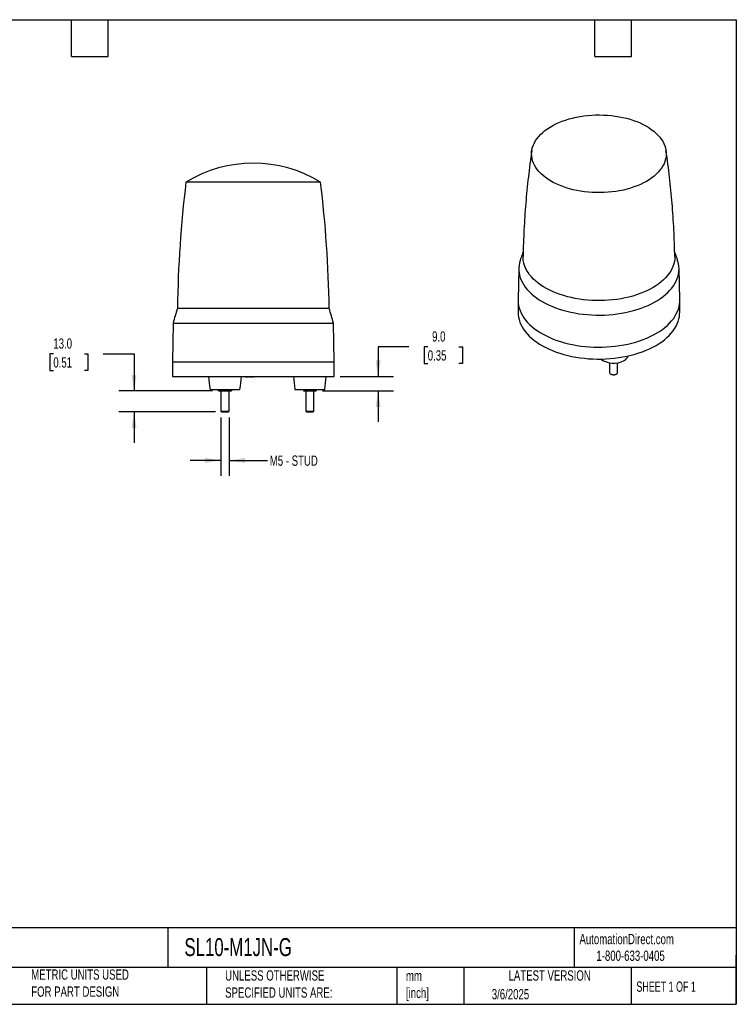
# Model space of a CAD drawing. Header units: millimetres. Extents: x 19 to 819, y 19 to 629.
# Tile 15 of 15: x 376 to 819, y 19 to 629. Entities that reach past the tile are written whole.
import ezdxf

# ---------------------------------------------------------------- set-up
doc = ezdxf.new("R2010")
doc.units = ezdxf.units.MM
doc.header["$LTSCALE"] = 3
doc.linetypes.add('SLD-Solid', pattern=[0])
doc.layers.add('DIMENSIONS', color=140, linetype='SLD-Solid', lineweight=25)
doc.layers.add('TEXT', color=140, linetype='SLD-Solid', lineweight=25)
doc.styles.add('SLDTEXTSTYLE0', font='TXT', dxfattribs={"width": 0.7})
doc.styles.add('SLDTEXTSTYLE1', font='TXT', dxfattribs={"width": 0.65})
doc.dimstyles.new('SLDDIMSTYLE1', dxfattribs={"dimtxt": 6.474023, "dimasz": 9.906, "dimexe": 0, "dimexo": 0.0625, "dimgap": 1.618506, "dimtad": 0, "dimtih": 1, "dimtoh": 1, "dimrnd": 1e-09, "dimzin": 12, "dimdsep": 46, "dimtxsty": 'SLDTEXTSTYLE0', "dimsah": 1, "dimcen": 0.09, "dimadec": 0, "dimazin": 3, "dimtfac": 1, "dimtmove": 0, "dimatfit": 0, "dimfxl": 0, "dimfrac": 2, "dimtolj": 1, "dimtzin": 12, "dimarcsym": 0})
doc.dimstyles.new('SLDDIMSTYLE2', dxfattribs={"dimtxt": 6.474023, "dimasz": 9.906, "dimexe": 0, "dimexo": 0.0625, "dimgap": 1.618506, "dimtad": 0, "dimtih": 1, "dimtoh": 1, "dimrnd": 1e-09, "dimzin": 4, "dimdsep": 46, "dimtxsty": 'SLDTEXTSTYLE0', "dimsah": 1, "dimcen": 0.09, "dimadec": 0, "dimazin": 1, "dimtfac": 1, "dimtmove": 0, "dimatfit": 0, "dimfxl": 0, "dimfrac": 2, "dimtolj": 1, "dimtzin": 12, "dimarcsym": 0})

# ---------------------------------------------------------------- blocks, each defined once
blk = doc.blocks.new('_D_2')
at = {"layer": 'DIMENSIONS'}
for p, q in [((500.23, 382.42), (500.23, 346.26)), ((505.23, 382.42), (505.23, 346.26)), ((500.23, 355.79), (481.18, 355.79)), ((505.23, 355.79), (529, 355.79))]:
    blk.add_line(p, q, dxfattribs=at)
for points in [[(500.23, 355.79), (490.33, 357.31), (490.33, 354.26)], [(505.23, 355.79), (515.14, 354.26), (515.14, 357.31)]]:
    blk.add_solid(points, dxfattribs=at)
at = {"layer": 'DIMENSIONS', "insert": (530.44, 358.83), "char_height": 6.35, "attachment_point": 1, "style": 'SLDTEXTSTYLE0'}
blk.add_mtext('M5 - STUD', dxfattribs=at)
blk = doc.blocks.new('_D_3')
at = {"layer": 'DIMENSIONS'}
for p, q in [((396.51, 421.71), (394.34, 421.71)), ((394.34, 421.71), (394.34, 411.42)), ((415.75, 421.71), (417.93, 421.71)), ((417.93, 421.71), (417.93, 411.42)), ((427.42, 421.71), (446.47, 421.71)), ((446.47, 421.71), (446.47, 398.79)), ((394.34, 411.42), (396.51, 411.42)), ((417.93, 411.42), (415.75, 411.42)), ((494.92, 398.79), (436.95, 398.79)), ((496.87, 385.79), (436.95, 385.79)), ((446.47, 385.79), (446.47, 366.74))]:
    blk.add_line(p, q, dxfattribs=at)
for points in [[(446.47, 398.79), (447.99, 408.69), (444.95, 408.69)], [(446.47, 385.79), (444.95, 375.88), (447.99, 375.88)]]:
    blk.add_solid(points, dxfattribs=at)
at = {"layer": 'DIMENSIONS', "char_height": 6.35, "attachment_point": 1, "style": 'SLDTEXTSTYLE0'}
for s, insert in [('13.0', (396.51, 431.34)), ('0.51', (396.51, 419.6))]:
    blk.add_mtext(s, dxfattribs=dict(at, insert=insert))
blk = doc.blocks.new('_D_4')
at = {"layer": 'DIMENSIONS'}
for p, q in [((616.54, 426.08), (597.49, 426.08)), ((597.49, 426.08), (597.49, 407.79)), ((628.2, 426.08), (626.03, 426.08)), ((626.03, 426.08), (626.03, 415.79)), ((647.44, 426.08), (649.62, 426.08)), ((649.62, 426.08), (649.62, 415.79)), ((626.03, 415.79), (628.2, 415.79)), ((649.62, 415.79), (647.44, 415.79)), ((574.04, 407.79), (607.01, 407.79)), ((563.04, 398.79), (607.01, 398.79)), ((597.49, 398.79), (597.49, 379.74))]:
    blk.add_line(p, q, dxfattribs=at)
for points in [[(597.49, 407.79), (599.01, 417.69), (595.96, 417.69)], [(597.49, 398.79), (595.96, 388.88), (599.01, 388.88)]]:
    blk.add_solid(points, dxfattribs=at)
at = {"layer": 'DIMENSIONS', "char_height": 6.35, "attachment_point": 1, "style": 'SLDTEXTSTYLE0'}
for s, insert in [('9.0', (630.9, 435.71)), ('0.35', (628.2, 423.98))]:
    blk.add_mtext(s, dxfattribs=dict(at, insert=insert))

msp = doc.modelspace()

# ---------------------------------------------------------------- linework, layer by layer
for p, q in [((561.915818, 528.069293), (478.551908, 528.069293)), ((684.551924, 474.707006), (684.133034, 455.113011)), ((784.12542, 455.113011), (783.70653, 474.707006)), ((684.129227, 454.756808), (684.129227, 447.40794)), ((784.129227, 447.40794), (784.129227, 454.756808)), ((567.18949, 449.927851), (473.278235, 449.927851)), ((470.652784, 440.785952), (470.233863, 416.785952)), ((470.652784, 440.785952), (569.814941, 440.785952)), ((570.233863, 416.785952), (569.814941, 440.785952)), ((470.233863, 416.785952), (470.233863, 407.785952)), ((470.233863, 416.785952), (484.519278, 416.785952)), ((484.519278, 416.785952), (570.233863, 416.785952)), ((570.233863, 407.785952), (570.233863, 416.785952)), ((740.687894, 416.247818), (740.687894, 410.290804)), ((745.687894, 410.290804), (745.687894, 416.247818)), ((741.419839, 409.27046), (741.734553, 409.088721)), ((744.641234, 409.088721), (744.955948, 409.27046)), ((470.233863, 407.785952), (520.233863, 407.785952)), ((515.330473, 407.785952), (515.337457, 407.585952)), ((515.493185, 407.785952), (515.49812, 407.585952)), ((515.869456, 407.785952), (515.869452, 407.585952)), ((516.235558, 407.785952), (516.230854, 407.585952)), ((516.349854, 407.585952), (516.363803, 407.585952)), ((516.367761, 407.785952), (516.363803, 407.585952)), ((516.363803, 407.585952), (517.305786, 407.585952)), ((517.31277, 407.785952), (517.305786, 407.585952)), ((518.040285, 407.785952), (518.047269, 407.585952)), ((518.047269, 407.585952), (519.116772, 407.585952)), ((519.118251, 407.785952), (519.116772, 407.585952)), ((519.116772, 407.585952), (520.015598, 407.585952)), ((520.022582, 407.785952), (520.015598, 407.585952)), ((520.233863, 407.785952), (570.233863, 407.785952)), ((520.740847, 407.585952), (520.733863, 407.785952)), ((520.740847, 407.585952), (520.926879, 407.585952)), ((520.933863, 407.785952), (520.926879, 407.585952)), ((493.533863, 399.785952), (502.733863, 399.785952)), ((498.733863, 399.143218), (498.733863, 399.785952)), ((500.233863, 398.785952), (500.233863, 386.230952)), ((502.733863, 399.785952), (511.933863, 399.785952)), ((502.733863, 399.143218), (502.733863, 399.785952)), ((505.233863, 386.230952), (505.233863, 398.785952)), ((506.733863, 399.785952), (506.733863, 399.143218)), ((546.033863, 399.785952), (564.433863, 399.785952)), ((551.233863, 399.785952), (551.233863, 399.143218)), ((552.733863, 398.785952), (552.733863, 386.230952)), ((555.233863, 399.143218), (555.233863, 399.785952)), ((557.733863, 386.230952), (557.733863, 398.785952)), ((559.233863, 399.143218), (559.233863, 399.785952)), ((500.233863, 386.230952), (500.678863, 385.785952)), ((500.233863, 386.230952), (501.483863, 386.230952)), ((500.678863, 385.785952), (501.706363, 385.785952)), ((501.483863, 386.230952), (505.233863, 386.230952)), ((501.706363, 385.785952), (504.788863, 385.785952)), ((504.788863, 385.785952), (505.233863, 386.230952)), ((552.733863, 386.230952), (553.178863, 385.785952)), ((552.733863, 386.230952), (557.733863, 386.230952)), ((553.178863, 385.785952), (557.288863, 385.785952)), ((557.288863, 385.785952), (557.733863, 386.230952))]:
    msp.add_line(p, q)
at = {"flags": 128}
for points in [[(734.554932, 569.685423), (737.000285, 569.629528), (739.435741, 569.490882), (741.852905, 569.269962), (744.243443, 568.967531), (746.599116, 568.58463), (748.911802, 568.12258), (751.17353, 567.582974), (753.376502, 566.967671), (755.513125, 566.278792), (757.576033, 565.518713), (759.558116, 564.690054), (761.45254, 563.79567), (763.252774, 562.838646), (764.952614, 561.822279), (766.546199, 560.750075), (768.028036, 559.625729), (769.393017, 558.453116), (770.636436, 557.23628), (771.754008, 555.979414), (772.741879, 554.686852), (773.596644, 553.363048), (774.315357, 552.012568), (774.895539, 550.640065), (775.335192, 549.250272), (775.6328, 547.847979), (775.787336, 546.43802), (775.798268, 545.025255), (775.665558, 543.614556), (775.389664, 542.210783), (774.971536, 540.818778), (774.412617, 539.443338), (773.714832, 538.089205), (772.880588, 536.761046), (771.912759, 535.46344), (770.814683, 534.200861), (769.590145, 532.97766), (768.243365, 531.798055), (766.778987, 530.666111), (765.202059, 529.58573), (763.518016, 528.560638), (761.732664, 527.594367), (759.852157, 526.690249), (757.882977, 525.8514), (755.831914, 525.080712), (753.706037, 524.380842), (751.512675, 523.754201), (749.259388, 523.202952), (746.953945, 522.728993), (744.604292, 522.333958), (742.218529, 522.01921), (739.804881, 521.785833), (737.371667, 521.634632), (734.927277, 521.566127), (732.480135, 521.580556), (730.038678, 521.677869), (727.611322, 521.857729), (725.206435, 522.119517), (722.832306, 522.462331), (720.49712, 522.884988), (718.208927, 523.386033), (715.975614, 523.963737), (713.804881, 524.616108), (711.70421, 525.3409), (709.680842, 526.135611), (707.741754, 526.997505), (705.893628, 527.923608), (704.142836, 528.910728), (702.495414, 529.955464), (700.957039, 531.054213), (699.533017, 532.203187), (698.228254, 533.398427), (697.04725, 534.635812), (695.994075, 535.911075), (695.07236, 537.219822), (694.285281, 538.55754), (693.635554, 539.919619), (693.125416, 541.301363), (692.756627, 542.698008), (692.530457, 544.10474), (692.447688, 545.51671), (692.508603, 546.929051), (692.712993, 548.336894), (693.060154, 549.735385), (693.548888, 551.119705), (694.177511, 552.48508), (694.943855, 553.826804), (695.84528, 555.140253), (696.878678, 556.420897), (698.040486, 557.664323), (699.326699, 558.866244), (700.732884, 560.022517), (702.254193, 561.129156), (703.885382, 562.182347), (705.620827, 563.178457), (707.454547, 564.114055), (709.38022, 564.985915), (711.391208, 565.79103), (713.480579, 566.526626), (715.64113, 567.190168), (717.865413, 567.779366), (720.145761, 568.292192), (722.474313, 568.726876), (724.843042, 569.08192), (727.243782, 569.356101), (729.668257, 569.548473), (732.108111, 569.658373), (734.554932, 569.685423)], [(781.08192, 482.121561), (781.084535, 481.918478), (781.02159, 480.411873), (780.813703, 478.909617), (780.461517, 477.416352), (779.966121, 475.936694), (779.329045, 474.475216), (778.552259, 473.036436), (777.638164, 471.624801), (776.589586, 470.244674), (775.409765, 468.900321), (774.102348, 467.595898), (772.671377, 466.335436), (771.121274, 465.122831), (769.456831, 463.961832), (767.683192, 462.856026), (765.80584, 461.808833), (763.830577, 460.823488), (761.763509, 459.903038), (759.611025, 459.050328), (757.379778, 458.267992), (755.076665, 457.55845), (752.708805, 456.923894), (750.283517, 456.366287), (747.808296, 455.88735), (745.290794, 455.488566), (742.738793, 455.171166), (740.16018, 454.936131), (737.562925, 454.784188), (734.955057, 454.715807), (732.344637, 454.731198), (729.739732, 454.830315), (727.148395, 455.012851), (724.578636, 455.278242), (722.038397, 455.625668), (719.53553, 456.054053), (717.077771, 456.562076), (714.672717, 457.148164), (712.327803, 457.810508), (710.050275, 458.547058), (707.847174, 459.35554), (705.725309, 460.233453), (703.691239, 461.178084), (701.751251, 462.186514), (699.911342, 463.255626), (698.177198, 464.382114), (696.55418, 465.562497), (695.047304, 466.793126), (693.661228, 468.070198), (692.400237, 469.389766), (691.268227, 470.747749), (690.268698, 472.139953), (689.40474, 473.562071), (688.679022, 475.009711), (688.093789, 476.478395), (687.650848, 477.963586), (687.351569, 479.460693), (687.196877, 480.965087), (687.176549, 482.122348)], [(685.403317, 479.646891), (685.391875, 479.611667), (684.973255, 478.09387), (684.696364, 476.565289), (684.562001, 475.030331), (684.570553, 473.493423), (684.721995, 471.958996), (685.015892, 470.431474), (685.451395, 468.91526), (686.027248, 467.414727), (686.741792, 465.934202), (687.592967, 464.477952), (688.578317, 463.050177), (689.695002, 461.654993), (690.939803, 460.296422), (692.30913, 458.978383), (693.799036, 457.704676), (695.405223, 456.478971), (697.123062, 455.304805), (698.9476, 454.185562), (700.873575, 453.124469), (702.895434, 452.124585), (705.007349, 451.188795), (707.20323, 450.319794), (709.476745, 449.520091), (711.82134, 448.791989), (714.230254, 448.137588), (716.696543, 447.558775), (719.213094, 447.05722), (721.772652, 446.634367), (724.367837, 446.291437), (726.991167, 446.029417), (729.635078, 445.849065), (732.291947, 445.750898), (734.954113, 445.735201), (737.613901, 445.80202), (740.263641, 445.95116), (742.895694, 446.182192), (745.502472, 446.49445), (748.076457, 446.887034), (750.610229, 447.358812), (753.096482, 447.908423), (755.528047, 448.534283), (757.897914, 449.234588), (760.19925, 450.007317), (762.425419, 450.850244), (764.570003, 451.760937), (766.626818, 452.736772), (768.589934, 453.774934), (770.453692, 454.87243), (772.212716, 456.026096), (773.861936, 457.232605), (775.396596, 458.48848), (776.812271, 459.790098), (778.10488, 461.133707), (779.270697, 462.515432), (780.306358, 463.931291), (781.208879, 465.377201), (781.975657, 466.848992), (782.604482, 468.342422), (783.093539, 469.853184), (783.44142, 471.376922), (783.647121, 472.909244), (783.71005, 474.44573), (783.630024, 475.981952), (783.407274, 477.513479), (783.042443, 479.035896), (782.855002, 479.647306)], [(684.133034, 455.113011), (684.129485, 454.664088), (684.210187, 453.114887), (684.434819, 451.570419), (684.802733, 450.035139), (685.312867, 448.513473), (685.963752, 447.009808), (686.753511, 445.52848), (687.679866, 444.073759), (688.740146, 442.64984), (689.931295, 441.260829), (691.249878, 439.91073), (692.692093, 438.603436), (694.253782, 437.342717), (695.930443, 436.132206), (697.71724, 434.975396), (699.609023, 433.87562), (701.600336, 432.836051), (703.685438, 431.859684), (705.858318, 430.949336), (708.11271, 430.107631), (710.442115, 429.336996), (712.839816, 428.639652), (715.298899, 428.017612), (717.812275, 427.472667), (720.372697, 427.006389), (722.972783, 426.620124), (725.605036, 426.314983), (728.261866, 426.091848), (730.935613, 425.951361), (733.618569, 425.893928)], [(733.618569, 425.893928), (736.302997, 425.919714), (738.981157, 426.028644), (741.645327, 426.220406), (744.287827, 426.494445), (746.901037, 426.849972), (749.477423, 427.285961), (752.009556, 427.801157), (754.490135, 428.394072), (756.912008, 429.062998), (759.268193, 429.806006), (761.551896, 430.620953), (763.756532, 431.50549), (765.875744, 432.457067), (767.903424, 433.47294), (769.833723, 434.55018), (771.661078, 435.68568), (773.380218, 436.876168), (774.986187, 438.11821), (776.474356, 439.408226), (777.840432, 440.742495), (779.080477, 442.117172), (780.190917, 443.528291), (781.168549, 444.971786), (782.010554, 446.443493), (782.714505, 447.93917), (783.278372, 449.454503), (783.700529, 450.985125), (783.979759, 452.526621), (784.115258, 454.074548), (784.12542, 455.113011)], [(684.129227, 447.40794), (684.184418, 446.052113), (684.382485, 444.506435), (684.723986, 442.969122), (685.207934, 441.444608), (685.832936, 439.937288), (686.597188, 438.451507), (687.498487, 436.991551), (688.534235, 435.561627), (689.701445, 434.165859), (690.996751, 432.808272), (692.41642, 431.49278), (693.956358, 430.223174), (695.612124, 429.003118), (697.378945, 427.836126), (699.251727, 426.725566), (701.22507, 425.674638), (703.293283, 424.686373), (705.450405, 423.76362), (707.690216, 422.90904), (710.006256, 422.125096), (712.39185, 421.41405), (714.840118, 420.77795), (717.344001, 420.218632), (719.896281, 419.737707), (722.489598, 419.336563), (725.116475, 419.016356), (727.769338, 418.778009), (730.440539, 418.62221), (733.122374, 418.549408), (735.807113, 418.559812), (738.487014, 418.653393), (741.154351, 418.82988), (743.801432, 419.088766), (746.420625, 419.429303), (749.00438, 419.850509), (751.545245, 420.351171), (754.035896, 420.929845), (756.46915, 421.584861), (758.837993, 422.314333), (761.135594, 423.116155), (763.355329, 423.988018), (765.490797, 424.927406), (767.535841, 425.931611), (769.484566, 426.997738)], [(769.484566, 426.997738), (771.331352, 428.122713), (773.070875, 429.303292), (774.698119, 430.536071), (776.208392, 431.817497), (777.59734, 433.143874), (778.860959, 434.511377), (779.995604, 435.916065), (780.998005, 437.353887), (781.86527, 438.820698), (782.594901, 440.312267), (783.184792, 441.824296), (783.633243, 443.352423), (783.938962, 444.892244), (784.101066, 446.439317), (784.129227, 447.40794)], [(740.687894, 410.290804), (740.712693, 410.088029), (740.868679, 409.751962), (741.159449, 409.447211), (741.568105, 409.191487), (742.070897, 408.99965), (742.638606, 408.882852), (743.238236, 408.847878), (743.834941, 408.896762)], [(743.719767, 408.781541), (744.235584, 408.906873), (744.641234, 409.088721)], [(743.834941, 408.896762), (744.394042, 409.026662), (744.883046, 409.23003), (745.273534, 409.495046), (745.542812, 409.806309), (745.675231, 410.145729), (745.687894, 410.290804)]]:
    msp.add_lwpolyline(points, dxfattribs=at)
for centre, radius, start, end in [((520.233863, 459.785952), 80, 58.599006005, 121.400993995), ((1233.182917, 437.891472), 760, 173.185513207, 179.092549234), ((-192.715192, 437.891472), 760, 0.907450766, 6.814486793), ((664.140896, 390.166284), 200, 162.61398711, 165.339068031), ((376.32683, 390.166284), 200, 14.660931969, 17.38601289), ((743.284402, 429.378939), 13.406481, 233.857151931, 298.557663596), ((747.413437, 422.219426), 5.148212, 296.285283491, 340.610357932), ((743.182089, 411.875199), 3.140035, 242.548770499, 279.85952534), ((612.040004, 418.66172), 120, 185.199931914, 189.050100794), ((393.427722, 418.66172), 120, 350.949899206, 354.800068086), ((664.540004, 418.66172), 120, 185.199931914, 189.050100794), ((445.927722, 418.66172), 120, 350.949899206, 354.800068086)]:
    msp.add_arc(centre, radius, start, end)
for points, knots in [([(692.598412, 547.659396), (692.586654, 547.58337), (692.160461, 544.827764), (691.434512, 539.36326), (690.431381, 531.266075), (689.56925, 523.13803), (688.829816, 514.98785), (688.220175, 506.818422), (687.734188, 498.634303), (687.392407, 490.439051), (687.210228, 484.933653), (687.177879, 482.160528), (687.177436, 482.122536)], [0, 0, 0, 0, 0.0035227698, 0.1276857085, 0.251931, 0.376242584, 0.5006050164, 0.6250033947, 0.749423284, 0.8738506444, 0.9982717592, 1, 1, 1, 1]), ([(781.065842, 482.121751), (781.04142, 483.530663), (780.969657, 487.670817), (780.710744, 494.535249), (780.298451, 502.709418), (779.752246, 510.865697), (779.080587, 519.000213), (778.284072, 527.109372), (777.356685, 535.187423), (776.480643, 542.038828), (775.864946, 546.185043), (775.645912, 547.660064)], [0, 0, 0, 0, 0.064094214, 0.1883437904, 0.3125165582, 0.4365992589, 0.5605784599, 0.6844404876, 0.8081713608, 0.9317567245, 1, 1, 1, 1]), ([(687.252628, 484.924196), (687.024552, 484.318303), (686.369543, 482.578245), (685.7895, 480.801832), (685.41143, 479.643971)], [0, 0, 0, 0, 0.3482031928, 1, 1, 1, 1]), ([(782.837061, 479.653288), (782.604571, 480.377899), (782.034704, 482.154021), (781.391518, 483.895797), (781.010735, 484.926973)], [0, 0, 0, 0, 0.4079739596, 1, 1, 1, 1]), ([(515.337457, 407.585952), (515.338415, 407.585952), (515.34017, 407.585952), (515.352574, 407.585952), (515.362166, 407.585952), (515.388785, 407.585952), (515.40595, 407.585952), (515.447096, 407.585952), (515.471969, 407.585952), (515.49812, 407.585952)], [0.00000000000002, 0.00000000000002, 0.00000000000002, 0.00000000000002, 0.00011285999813, 0.00011285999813, 0.00022580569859, 0.00022580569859, 0.00033875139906, 0.00033875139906, 0.00045147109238, 0.00045147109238, 0.00045147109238, 0.00045147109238]), ([(515.49812, 407.585952), (515.522972, 407.585952), (515.548564, 407.585952), (515.606407, 407.585952), (515.63753, 407.585952), (515.733698, 407.585952), (515.801723, 407.585952), (515.869452, 407.585952)], [0.00000000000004, 0.00000000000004, 0.00000000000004, 0.00000000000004, 0.00009991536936, 0.00009991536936, 0.00020005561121, 0.00020005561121, 0.00040023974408, 0.00040023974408, 0.00040023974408, 0.00040023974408]), ([(515.869452, 407.585952), (515.902728, 407.585952), (515.935213, 407.585952), (516.000325, 407.585952), (516.032293, 407.585952), (516.094326, 407.585952), (516.124301, 407.585952), (516.180471, 407.585952), (516.205839, 407.585952), (516.230854, 407.585952)], [0.00000000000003, 0.00000000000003, 0.00000000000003, 0.00000000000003, 0.00009858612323, 0.00009858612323, 0.00019726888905, 0.00019726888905, 0.00029595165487, 0.00029595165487, 0.00039448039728, 0.00039448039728, 0.00039448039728, 0.00039448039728]), ([(516.230854, 407.585952), (516.258369, 407.585952), (516.285093, 407.585952), (516.319198, 407.585952), (516.329765, 407.585952), (516.347414, 407.585952), (516.354273, 407.585952), (516.361261, 407.585952), (516.362108, 407.585952), (516.362955, 407.585952), (516.363803, 407.585952)], [0.00000000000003, 0.00000000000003, 0.00000000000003, 0.00000000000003, 0.00011249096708, 0.00011249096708, 0.00016881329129, 0.00016881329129, 0.00022513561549, 0.00022513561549, 0.00022513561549, 0.00023196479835, 0.00023196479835, 0.00023196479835, 0.00023196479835]), ([(498.733863, 399.143218), (499.059339, 399.034726), (499.389217, 398.944572), (500.057934, 398.819754), (500.394936, 398.785952), (500.733863, 398.785952)], [0, 0, 0, 0, 0.5, 0.5, 1, 1, 1, 1]), ([(498.733863, 398.785952), (498.733863, 398.785952), (498.733863, 398.819816), (498.733863, 398.944228), (498.733863, 399.034569), (498.733863, 399.143218)], [0, 0, 0, 0, 0.5, 0.5, 1, 1, 1, 1]), ([(498.733863, 398.785952), (498.733863, 398.785952), (498.733863, 398.819816), (498.733863, 398.944228), (498.733863, 399.034569), (498.733863, 399.143218)], [0, 0, 0, 0, 0.5, 0.5, 1, 1, 1, 1]), ([(498.733863, 398.785952), (498.733863, 398.785952), (498.776186, 398.785952), (498.954764, 398.785952), (499.091128, 398.785952), (499.448394, 398.785952), (499.669073, 398.785952), (500.167674, 398.785952), (500.445188, 398.785952), (500.733863, 398.785952)], [0, 0, 0, 0, 0.25, 0.25, 0.5, 0.5, 0.75, 0.75, 1, 1, 1, 1]), ([(498.733863, 398.785952), (498.767528, 398.785952), (498.836027, 398.785952), (499.274921, 398.785952), (499.705537, 398.785952), (499.866598, 398.785952)], [0, 0, 0, 0, 0.3769305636, 0.7669562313, 1, 1, 1, 1]), ([(500.733863, 398.785952), (501.073563, 398.785952), (501.40989, 398.819815), (502.076897, 398.944229), (502.407918, 399.034569), (502.733863, 399.143218)], [0, 0, 0, 0, 0.5, 0.5, 1, 1, 1, 1]), ([(500.733863, 398.785952), (501.022295, 398.785952), (501.3419, 398.785952), (502.018747, 398.785952), (502.375695, 398.785952), (503.090226, 398.785952), (503.447365, 398.785952), (504.124874, 398.785952), (504.444945, 398.785952), (504.733863, 398.785952)], [0, 0, 0, 0, 0.25, 0.25, 0.5, 0.5, 0.75, 0.75, 1, 1, 1, 1]), ([(502.733863, 399.143218), (503.05934, 399.034726), (503.389217, 398.944572), (504.057938, 398.819753), (504.394936, 398.785952), (504.733863, 398.785952)], [0, 0, 0, 0, 0.5, 0.5, 1, 1, 1, 1]), ([(504.733863, 398.785952), (505.073565, 398.785952), (505.409892, 398.819816), (506.076895, 398.944228), (506.407917, 399.034569), (506.733863, 399.143218)], [0, 0, 0, 0, 0.5, 0.5, 1, 1, 1, 1]), ([(504.733863, 398.785952), (505.022538, 398.785952), (505.300052, 398.785952), (505.798653, 398.785952), (506.019332, 398.785952), (506.376597, 398.785952), (506.512962, 398.785952), (506.691539, 398.785952), (506.733863, 398.785952), (506.733863, 398.785952)], [0, 0, 0, 0, 0.25, 0.25, 0.5, 0.5, 0.75, 0.75, 1, 1, 1, 1]), ([(505.233863, 398.785952), (505.373143, 398.785952), (505.834909, 398.785952), (506.313657, 398.785952), (506.675128, 398.785952), (506.714509, 398.785952), (506.733863, 398.785952)], [0, 0, 0, 0, 0.14539867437, 0.48205135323, 0.74544743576, 1, 1, 1, 1]), ([(506.733863, 399.143218), (506.733863, 399.034726), (506.733863, 398.944572), (506.733863, 398.819754), (506.733863, 398.785952), (506.733863, 398.785952)], [0, 0, 0, 0, 0.5, 0.5, 1, 1, 1, 1]), ([(506.733863, 399.143218), (506.733863, 399.034726), (506.733863, 398.944572), (506.733863, 398.819754), (506.733863, 398.785952), (506.733863, 398.785952)], [0, 0, 0, 0, 0.5, 0.5, 1, 1, 1, 1]), ([(551.233863, 399.143218), (551.559339, 399.034726), (551.889217, 398.944572), (552.557934, 398.819754), (552.894936, 398.785952), (553.233863, 398.785952)], [0, 0, 0, 0, 0.5, 0.5, 1, 1, 1, 1]), ([(551.233863, 399.143218), (551.233863, 399.034726), (551.233863, 398.944572), (551.233863, 398.819754), (551.233863, 398.785952), (551.233863, 398.785952)], [0, 0, 0, 0, 0.5, 0.5, 1, 1, 1, 1]), ([(551.233863, 398.785952), (551.233863, 398.785952), (551.276186, 398.785952), (551.454764, 398.785952), (551.591128, 398.785952), (551.948394, 398.785952), (552.169073, 398.785952), (552.667674, 398.785952), (552.945188, 398.785952), (553.233863, 398.785952)], [0, 0, 0, 0, 0.25, 0.25, 0.5, 0.5, 0.75, 0.75, 1, 1, 1, 1]), ([(553.233863, 398.785952), (553.573565, 398.785952), (553.909892, 398.819816), (554.576895, 398.944228), (554.907917, 399.034569), (555.233863, 399.143218)], [0, 0, 0, 0, 0.5, 0.5, 1, 1, 1, 1]), ([(553.233863, 398.785952), (553.522538, 398.785952), (553.842376, 398.785952), (554.519554, 398.785952), (554.876597, 398.785952), (555.591128, 398.785952), (555.948172, 398.785952), (556.62535, 398.785952), (556.945188, 398.785952), (557.233863, 398.785952)], [0, 0, 0, 0, 0.25, 0.25, 0.5, 0.5, 0.75, 0.75, 1, 1, 1, 1]), ([(555.233863, 399.143218), (555.559339, 399.034726), (555.889217, 398.944572), (556.557934, 398.819754), (556.894936, 398.785952), (557.233863, 398.785952)], [0, 0, 0, 0, 0.5, 0.5, 1, 1, 1, 1]), ([(557.233863, 398.785952), (557.573565, 398.785952), (557.909892, 398.819816), (558.576895, 398.944228), (558.907917, 399.034569), (559.233863, 399.143218)], [0, 0, 0, 0, 0.5, 0.5, 1, 1, 1, 1]), ([(557.233863, 398.785952), (557.522538, 398.785952), (557.800052, 398.785952), (558.298653, 398.785952), (558.519332, 398.785952), (558.876597, 398.785952), (559.012962, 398.785952), (559.191539, 398.785952), (559.233863, 398.785952), (559.233863, 398.785952)], [0, 0, 0, 0, 0.25, 0.25, 0.5, 0.5, 0.75, 0.75, 1, 1, 1, 1]), ([(559.233863, 399.143218), (559.233863, 399.034726), (559.233863, 398.944572), (559.233863, 398.819754), (559.233863, 398.785952), (559.233863, 398.785952)], [0, 0, 0, 0, 0.5, 0.5, 1, 1, 1, 1])]:
    msp.add_open_spline(points, degree=3, knots=knots)
at = {"layer": 'TEXT'}
for p, q in [((19.05, 628.65), (819.15, 628.65)), ((407.67, 605.79), (407.67, 628.65)), ((430.53, 605.79), (430.53, 628.65)), ((731.52, 605.79), (731.52, 628.65)), ((754.38, 605.79), (754.38, 628.65)), ((819.15, 628.65), (819.15, 19.05)), ((407.67, 605.79), (430.53, 605.79)), ((731.52, 605.79), (754.38, 605.79)), ((819.15, 66.378323), (19.05, 66.378323)), ((467.276686, 66.378323), (467.276686, 41.91)), ((718.726132, 66.378323), (718.726132, 41.91)), ((819.15, 19.05), (819.15, 49.53)), ((819.15, 41.91), (19.05, 41.91)), ((491.340532, 41.91), (491.340532, 19.05)), ((609.072914, 41.91), (609.072914, 19.05)), ((650.436293, 41.91), (650.436293, 19.05)), ((754.046247, 41.91), (754.046247, 19.05)), ((19.05, 19.05), (819.15, 19.05))]:
    msp.add_line(p, q, dxfattribs=at)

# ---------------------------------------------------------------- texts
for s, insert, char_height, attachment_point, style in [('AutomationDirect.com', (722.084876, 62.629594), 6.35, 1, 'SLDTEXTSTYLE0'), ('SL10-M1JN-G', (477.623166, 60.019161), 11.1125, 1, 'SLDTEXTSTYLE0'), ('1-800-633-0405', (732.574739, 52.311071), 6.35, 1, 'SLDTEXTSTYLE0'), ('METRIC UNITS USED ^JFOR PART DESIGN', (382.813004, 40.667648), 6.35, 1, 'SLDTEXTSTYLE0'), ('UNLESS OTHERWISE ^JSPECIFIED UNITS ARE:', (502.823739, 40.081527), 6.35, 1, 'SLDTEXTSTYLE0'), ('mm^J[inch]', (614.721508, 39.891567), 6.35, 1, 'SLDTEXTSTYLE0'), ('LATEST VERSION', (703.656394, 40.091982), 6.35, 2, 'SLDTEXTSTYLE0'), ('SHEET 1 OF 1', (757.323857, 33.154471), 6.35, 1, 'SLDTEXTSTYLE1'), ('3/6/2025', (667.838426, 28.491359), 6.35, 1, 'SLDTEXTSTYLE0')]:
    msp.add_mtext(s, dxfattribs=dict(at, insert=insert, char_height=char_height, attachment_point=attachment_point, style=style))

# ---------------------------------------------------------------- dimensions: what is measured, and where the dimension line sits
at = {"layer": 'DIMENSIONS'}
for base, p1, p2, picture, middle in [((597.485979, 407.785952), (559.233863, 398.785952), (570.233863, 407.785952), '_D_4', (597.485979, 426.079286)), ((446.470213, 398.785952), (500.678863, 385.785952), (498.733863, 398.785952), '_D_3', (446.470213, 421.706264))]:
    dim = msp.add_linear_dim(base=base, p1=p1, p2=p2, angle=90, dimstyle='SLDDIMSTYLE2', dxfattribs=at)
    dim.commit()
    dim.dimension.update_dxf_attribs({"geometry": picture, "text_midpoint": middle, "dimtype": 160})
dim = msp.add_linear_dim(base=(500.233863, 355.785952), p1=(505.233863, 386.230952), p2=(500.233863, 386.230952), text='M5 - STUD', dimstyle='SLDDIMSTYLE1', dxfattribs=at)
dim.commit()
dim.dimension.update_dxf_attribs({"geometry": '_D_2', "text_midpoint": (553.468626, 355.785952), "dimtype": 160})

doc.saveas('drawing.dxf')
